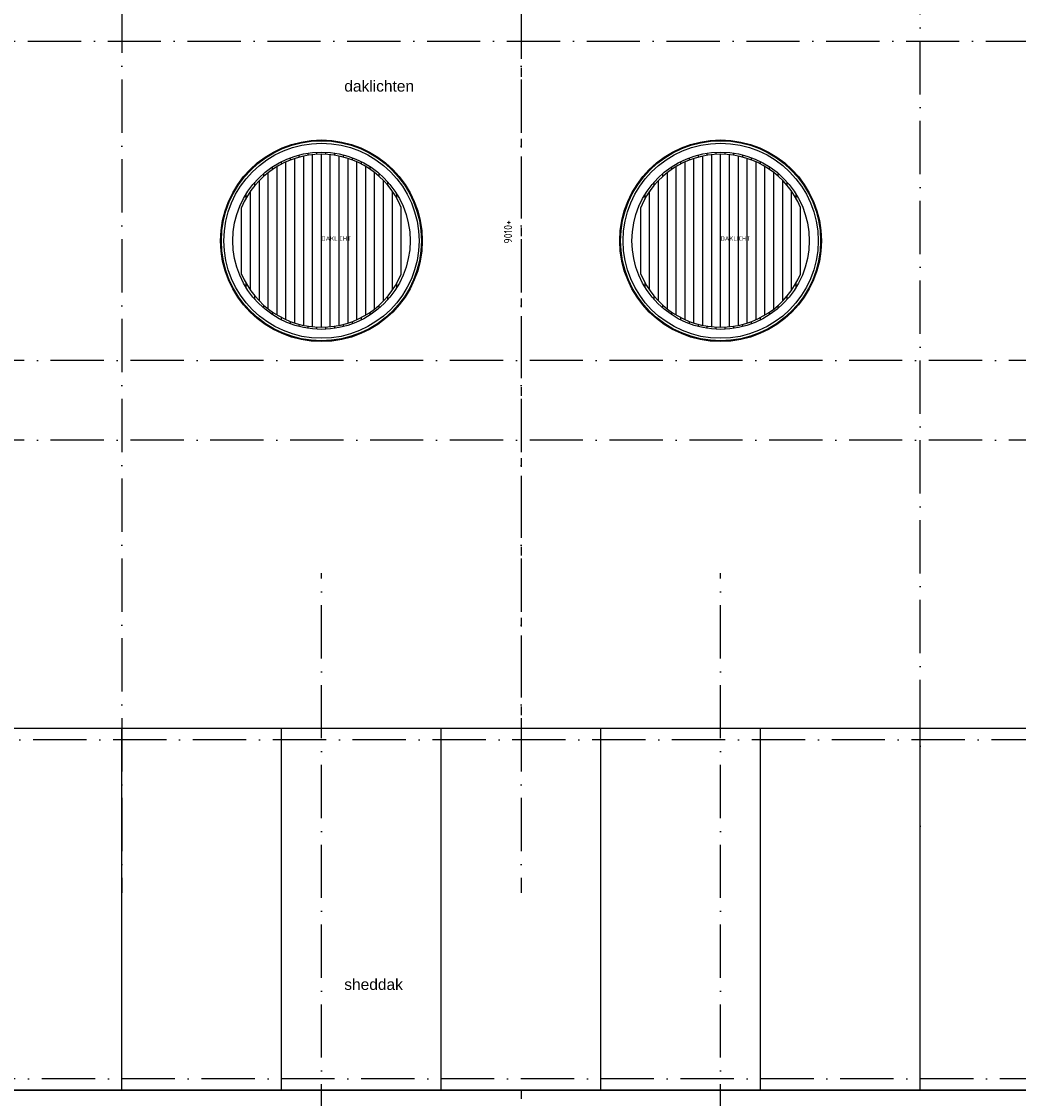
# Model space of a CAD drawing. Extents: x -9573 to 237800, y 0 to 168200.
# Tile 30 of 37: x 140299 to 162776, y 78140 to 102423. Entities that reach past the tile are written whole.
import ezdxf

# ---------------------------------------------------------------- set-up
doc = ezdxf.new("R2010")
doc.units = 0
doc.header["$LTSCALE"] = 200
doc.linetypes.add('DASHDOT', pattern=[9, 6, -1.5, 0, -1.5])
doc.linetypes.add('HIDDEN', pattern=[2, 1, -1])
for name, color, linetype in [('AL$1----_ALGEMEEN', 7, 'CONTINUOUS'), ('AL$1----_TEKST', 7, 'CONTINUOUS'), ('AL$7----_STRAMIEN', 1, 'DASHDOT'), ('AL27----_DAKEN', 7, 'CONTINUOUS'), ('ALN-----_BLOCKNAAM', 2, 'CONTINUOUS'), ('RUIMTEOMTREK', 2, 'CONTINUOUS')]:
    doc.layers.add(name, color=color, linetype=linetype)
doc.styles.get("Standard").update_dxf_attribs({"font": 'ISOCP'})

# ---------------------------------------------------------------- blocks, each defined once
blk = doc.blocks.new('DAKLICHT')
at = {"layer": 'AL$1----_ALGEMEEN', "color": 1}
for points in [[(-300, 1927), (-300, 1977)], [(-100, 1947), (-100, 1997)], [(0, -1950), (0, 1950)], [(100, 1947), (100, 1997)], [(300, 1927), (300, 1977)], [(-900, 1730), (-900, 1786)], [(-800, -1778), (-800, 1778)], [(-700, 1820), (-700, 1873)], [(-600, -1855), (-600, 1855)], [(-500, 1885), (-500, 1936)], [(-400, -1909), (-400, 1909)], [(-200, -1940), (-200, 1940)], [(200, -1940), (200, 1940)], [(400, -1909), (400, 1909)], [(500, 1885), (500, 1936)], [(600, -1855), (600, 1855)], [(700, 1820), (700, 1873)], [(800, -1778), (800, 1778)], [(900, 1730), (900, 1786)], [(-1300, 1453), (-1300, 1520)], [(-1200, -1537), (-1200, 1537)], [(-1100, 1610), (-1100, 1670)], [(-1000, -1674), (-1000, 1674)], [(1000, -1674), (1000, 1674)], [(1100, 1610), (1100, 1670)], [(1200, -1537), (1200, 1537)], [(1300, 1453), (1300, 1520)], [(-1500, 1246), (-1500, 1323)], [(-1400, -1357), (-1400, 1357)], [(1400, -1357), (1400, 1357)], [(1500, 1246), (1500, 1323)], [(-1700, 955), (-1700, 1054)], [(-1600, -1115), (-1600, 1115)], [(1600, -1115), (1600, 1115)], [(1700, 955), (1700, 1054)], [(-1800, -750), (-1800, 750)], [(1800, -750), (1800, 750)], [(-1700, -1054), (-1700, -955)], [(1700, -1054), (1700, -955)], [(-1500, -1323), (-1500, -1246)], [(-1300, -1520), (-1300, -1453)], [(1300, -1520), (1300, -1453)], [(1500, -1323), (1500, -1246)], [(-1100, -1670), (-1100, -1610)], [(1100, -1670), (1100, -1610)], [(-900, -1786), (-900, -1730)], [(-700, -1873), (-700, -1820)], [(-500, -1936), (-500, -1885)], [(-300, -1977), (-300, -1927)], [(300, -1977), (300, -1927)], [(500, -1936), (500, -1885)], [(700, -1873), (700, -1820)], [(900, -1786), (900, -1730)], [(-100, -1997), (-100, -1947)], [(100, -1997), (100, -1947)]]:
    blk.add_lwpolyline(points, dxfattribs=at)
for radius in [2273, 2255, 2200, 2000]:
    blk.add_circle((0, 0), radius, dxfattribs=at)
for start, end in [(22.6199, 157.3801), (202.6199, 337.3801)]:
    blk.add_arc((0, 0), 1950, start, end, dxfattribs=at)
at = {"layer": 'ALN-----_BLOCKNAAM', "linetype": 'CONTINUOUS'}
blk.add_text('DAKLICHT', height=100, dxfattribs=at).set_placement((0, 0))

msp = doc.modelspace()

# ---------------------------------------------------------------- linework, layer by layer
at = {"layer": 'AL$7----_STRAMIEN', "color": 1}
for points in [[(142560.29813, 124517.90623), (142560.29813, 82780.58036)], [(151560.29813, 124517.90623), (151560.29813, 82780.58036)], [(160560.29813, 82780.58036), (160560.29813, 124517.90623)], [(-5367.20421, 101980.58036), (233965.12151, 101980.58036)], [(233960.29813, 94780.58036), (-5367.20421, 94780.58036)], [(233960.29813, 92980.58036), (-5367.20421, 92980.58036)], [(233568.74068, 86230.58036), (-2089.62728, 86230.58036)], [(188760.29813, 78580.58036), (138360.29813, 78580.58036), (113714.55487, 78580.58036)]]:
    msp.add_lwpolyline(points, dxfattribs=at)
at = {"layer": 'AL$7----_STRAMIEN'}
for points in [[(147060.29813, 48460.58036), (147060.29813, 89983.97062)], [(156060.29813, 48460.58036), (156060.29813, 89983.97062)]]:
    msp.add_lwpolyline(points, dxfattribs=at)
at = {"layer": 'AL27----_DAKEN', "color": 1, "linetype": 'HIDDEN'}
for points in [[(151560.29813, 119380.40396), (151560.29813, 85780.40396)], [(151560.29813, 78330.40396), (151550.2099, 54580.40396)]]:
    msp.add_lwpolyline(points, dxfattribs=at)
at = {"layer": 'AL27----_DAKEN', "color": 1}
msp.add_lwpolyline([(138870.29813, 86480.40396), (138870.29813, 78330.40396), (164250.29813, 78330.40396), (164250.29813, 86480.40396)], close=True, dxfattribs=at)
for points in [[(142560.29813, 78330.40396), (142560.29813, 86480.40396)], [(146160.29813, 78330.40396), (146160.29813, 86480.40396)], [(149760.29813, 78330.40396), (149760.29813, 86480.40396)], [(153360.29813, 78330.40396), (153360.29813, 86480.40396)], [(156960.29813, 78330.40396), (156960.29813, 86480.40396)], [(160560.29813, 78330.40396), (160560.29813, 86480.40396)]]:
    msp.add_lwpolyline(points, dxfattribs=at)
at = {"layer": 'RUIMTEOMTREK'}
msp.add_lwpolyline([(134779.94534, 85620.40396), (134779.94534, 54580.40396), (168340.29813, 54580.40396), (168340.29813, 85620.40396), (164250.29813, 85620.40396), (164250.29813, 78330.40396), (138870.29813, 78330.40396), (138870.29813, 85620.40396)], close=True, dxfattribs=at)

# ---------------------------------------------------------------- block references
at = {"layer": 'AL$1----_ALGEMEEN', "color": 7}
for p in [(147060.29813, 97480.40396), (156060.29813, 97480.40396)]:
    msp.add_blockref('DAKLICHT', p, dxfattribs=at)

# ---------------------------------------------------------------- texts
at = {"layer": 'AL$1----_ALGEMEEN', "char_height": 250, "width": 2485.32, "attachment_point": 1}
for s, insert in [('\\fArial|b0|i0|c0|p34;daklichten', (147576.12079, 101093.56673)), ('\\fArial|b0|i0|c0|p34;sheddak', (147576.12079, 80837.86497))]:
    msp.add_mtext(s, dxfattribs=dict(at, insert=insert))
at = {"layer": 'AL$1----_TEKST', "color": 4}
msp.add_text('9010+', height=180, rotation=90, dxfattribs=at).set_placement((151357.32876, 97415.63175))

doc.saveas('drawing.dxf')
